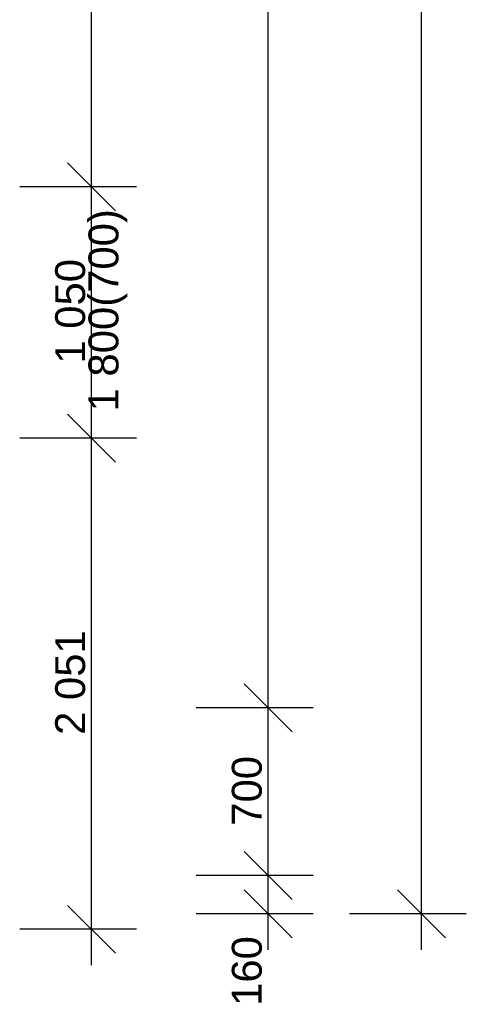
# Model space of a CAD drawing. Header units: millimetres. Extents: x -28017 to 3863, y -4271 to 20239.
# Tile 109 of 243: x 1491 to 3357, y -188 to 3924. Entities that reach past the tile are written whole.
import ezdxf

# ---------------------------------------------------------------- set-up
doc = ezdxf.new("R2010")
doc.units = ezdxf.units.MM
doc.header["$MEASUREMENT"] = 0
doc.layers.add('5._POHLED ZÁPADNÍ_2_Kóty - SP', color=7, linetype='Continuous')
doc.layers.add('5._POHLED ZÁPADNÍ_2_Nové_Kóty - SP', color=7, linetype='Continuous')
doc.styles.add('GENEROVANÝ_STYL_2', font='txt')

msp = doc.modelspace()

# ---------------------------------------------------------------- linework, layer by layer
at = {"layer": '5._POHLED ZÁPADNÍ_2_Nové_Kóty - SP', "color": 1, "linetype": 'Continuous', "lineweight": 25}
for p, q in [((3169.2, 189.9), (3169.2, 18118.7)), ((2529.1, 1050.4), (2529.1, 7229.3)), ((1791.3, 3226.3), (1791.3, 5105.2)), ((1691.3, 3326.3), (1891.3, 3126.3)), ((1978.8, 3226.3), (1491.3, 3226.3)), ((1791.3, 2176.3), (1791.3, 3226.3)), ((1691.3, 2276.3), (1891.3, 2076.3)), ((1978.8, 2176.3), (1491.3, 2176.3)), ((1791.3, 125.4), (1791.3, 2176.3)), ((2429.1, 1150.4), (2629.1, 950.4)), ((2716.6, 1050.4), (2229.1, 1050.4)), ((2529.1, 350), (2529.1, 1050.4)), ((2429.1, 450), (2629.1, 250)), ((2716.6, 350), (2229.1, 350)), ((2529.1, 189.9), (2529.1, 350)), ((2429.1, 289.9), (2629.1, 89.9)), ((3069.2, 289.9), (3269.2, 89.9)), ((1691.3, 225.4), (1891.3, 25.4)), ((2716.6, 189.9), (2229.1, 189.9)), ((2529.1, 39.9), (2529.1, 189.9)), ((3356.7, 189.9), (2869.2, 189.9)), ((3169.2, 39.9), (3169.2, 189.9)), ((1978.8, 125.4), (1491.3, 125.4)), ((1791.3, -24.6), (1791.3, 125.4))]:
    msp.add_line(p, q, dxfattribs=at)

# ---------------------------------------------------------------- texts
at = {"layer": '5._POHLED ZÁPADNÍ_2_Kóty - SP', "color": 1, "linetype": 'Continuous', "lineweight": 25, "char_height": 125, "attachment_point": 7, "rotation": 90, "style": 'GENEROVANÝ_STYL_2'}
for s, insert, width in [('\\A1;{\\pql;\\fArial|b0|i0|c0|p38;1\xa0800(700)}', (1941.3, 2288.1), 826.286), ('\\A1;{\\pql;\\fArial|b0|i0|c0|p38;1\xa0050}', (1766.3, 2487.6), 427.429), ('\\A1;{\\pql;\\fArial|b0|i0|c0|p38;2\xa0051}', (1766.3, 937.1), 427.429), ('\\A1;{\\pql;\\fArial|b0|i0|c0|p38;700}', (2504.1, 557.9), 284.572), ('\\A1;{\\pql;\\fArial|b0|i0|c0|p38;160}', (2504.1, -194.6), 284.572)]:
    msp.add_mtext(s, dxfattribs=dict(at, insert=insert, width=width))

doc.saveas('drawing.dxf')
